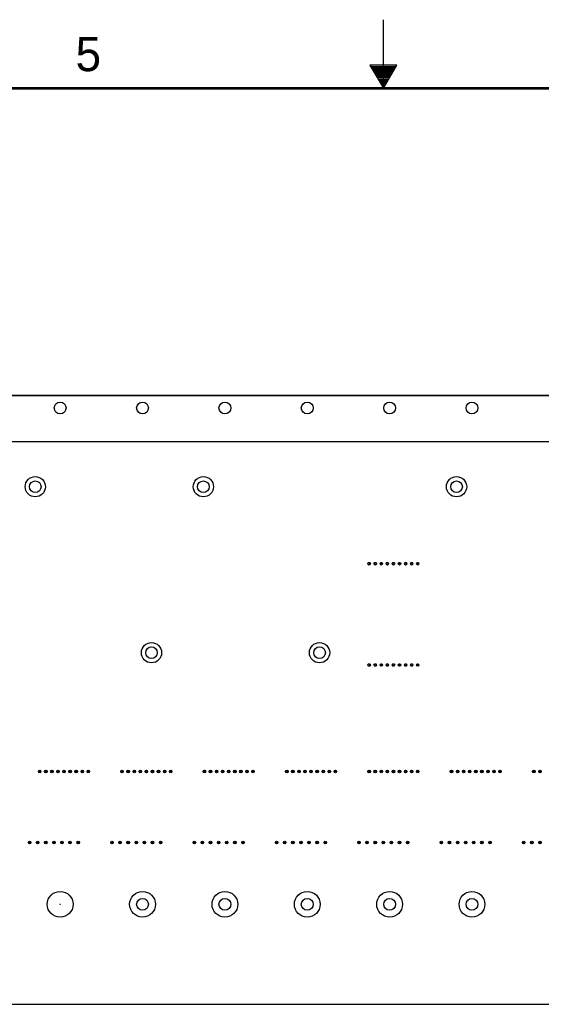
# Model space of a CAD drawing. Header units: inches. Extents: x 0 to 34, y 0 to 22.
# Tile 49 of 59: x 14.4 to 18.2, y 14.8 to 22. Entities that reach past the tile are written whole.
import ezdxf

# ---------------------------------------------------------------- set-up
doc = ezdxf.new("R2010")
doc.units = ezdxf.units.IN
doc.header["$LTSCALE"] = 1.87
doc.header["$MEASUREMENT"] = 0
doc.layers.get('0').update_dxf_attribs({"linetype": 'CONTINUOUS'})
doc.layers.add('COSMETIC', color=7, linetype='CONTINUOUS')
doc.layers.add('DATUMCURVES', color=7, linetype='CONTINUOUS')
doc.styles.add('TEXTSTYLE_2', font='txt')

msp = doc.modelspace()

# ---------------------------------------------------------------- linework, layer by layer
at = {"color": 2, "linetype": 'CONTINUOUS'}
for p, q in [((17.00002, 21.5), (17.00002, 22)), ((16.90203, 21.66972), (17.00002, 21.5)), ((17.09801, 21.66972), (16.90203, 21.66972)), ((16.90764, 21.66), (17.0924, 21.66)), ((16.91342, 21.65), (17.08662, 21.65)), ((16.91919, 21.64), (17.08085, 21.64)), ((16.92496, 21.63), (17.07508, 21.63)), ((16.93074, 21.62), (17.0693, 21.62)), ((16.93651, 21.61), (17.06353, 21.61)), ((16.94229, 21.6), (17.05776, 21.6)), ((17.00002, 21.5), (17.09801, 21.66972)), ((16.94806, 21.59), (17.05198, 21.59)), ((16.95383, 21.58), (17.04621, 21.58)), ((16.95961, 21.57), (17.04044, 21.57)), ((16.96538, 21.56), (17.03466, 21.56)), ((16.97115, 21.55), (17.02889, 21.55)), ((16.97693, 21.54), (17.02311, 21.54)), ((16.9827, 21.53), (17.01734, 21.53)), ((16.98847, 21.52), (17.01157, 21.52)), ((16.99425, 21.51), (17.00579, 21.51))]:
    msp.add_line(p, q, dxfattribs=at)
at = {"color": 7, "linetype": 'CONTINUOUS'}
for p, q in [((22.08588, 19.26132), (9.78323, 19.26132)), ((16.89051, 18.02896), (16.89051, 18.04077)), ((16.90232, 18.04077), (16.89051, 18.04077)), ((16.89051, 18.02896), (16.90232, 18.02896)), ((16.90232, 18.02896), (16.90232, 18.04077)), ((16.9348, 18.02896), (16.9348, 18.04077)), ((16.94661, 18.04077), (16.9348, 18.04077)), ((16.9348, 18.02896), (16.94661, 18.02896)), ((16.94661, 18.02896), (16.94661, 18.04077)), ((16.98205, 18.02896), (16.98205, 18.04323)), ((16.98795, 18.04077), (16.98205, 18.04077)), ((16.98795, 18.02896), (16.98205, 18.02896)), ((16.98795, 18.02896), (16.98795, 18.04336)), ((17.02338, 18.02896), (17.02338, 18.04077)), ((17.03519, 18.04077), (17.02338, 18.04077)), ((17.02338, 18.02896), (17.03519, 18.02896)), ((17.03519, 18.02896), (17.03519, 18.04077)), ((17.06768, 18.02896), (17.06768, 18.04077)), ((17.07949, 18.04077), (17.06768, 18.04077)), ((17.06768, 18.02896), (17.07949, 18.02896)), ((17.07949, 18.02896), (17.07949, 18.04077)), ((17.11492, 18.02896), (17.11492, 18.04332)), ((17.12082, 18.04077), (17.11492, 18.04077)), ((17.12082, 18.02896), (17.11492, 18.02896)), ((17.12082, 18.02896), (17.12082, 18.04326)), ((17.15626, 18.02896), (17.15626, 18.04077)), ((17.16807, 18.04077), (17.15626, 18.04077)), ((17.15626, 18.02896), (17.16807, 18.02896)), ((17.16807, 18.02896), (17.16807, 18.04077)), ((17.20055, 18.02896), (17.20055, 18.04077)), ((17.21236, 18.04077), (17.20055, 18.04077)), ((17.20055, 18.02896), (17.21236, 18.02896)), ((17.21236, 18.02896), (17.21236, 18.04077)), ((17.24779, 18.02896), (17.24779, 18.04342)), ((17.2537, 18.04077), (17.24779, 18.04077)), ((17.2537, 18.02896), (17.24779, 18.02896)), ((17.2537, 18.02896), (17.2537, 18.04317)), ((16.90232, 17.30258), (16.89051, 17.30258)), ((16.89051, 17.29077), (16.89051, 17.30258)), ((16.90232, 17.29077), (16.90232, 17.30258)), ((16.94661, 17.30258), (16.9348, 17.30258)), ((16.9348, 17.29077), (16.9348, 17.30258)), ((16.94661, 17.29077), (16.94661, 17.30258)), ((16.98205, 17.29077), (16.98205, 17.30505)), ((16.98795, 17.30258), (16.98205, 17.30258)), ((16.98795, 17.29077), (16.98795, 17.30517)), ((17.03519, 17.30258), (17.02338, 17.30258)), ((17.02338, 17.29077), (17.02338, 17.30258)), ((17.03519, 17.29077), (17.03519, 17.30258)), ((17.07949, 17.30258), (17.06768, 17.30258)), ((17.06768, 17.29077), (17.06768, 17.30258)), ((17.07949, 17.29077), (17.07949, 17.30258)), ((17.11492, 17.29077), (17.11492, 17.30514)), ((17.12082, 17.30258), (17.11492, 17.30258)), ((17.12082, 17.29077), (17.12082, 17.30508)), ((17.16807, 17.30258), (17.15626, 17.30258)), ((17.15626, 17.29077), (17.15626, 17.30258)), ((17.16807, 17.29077), (17.16807, 17.30258)), ((17.21236, 17.30258), (17.20055, 17.30258)), ((17.20055, 17.29077), (17.20055, 17.30258)), ((17.21236, 17.29077), (17.21236, 17.30258)), ((17.24779, 17.29077), (17.24779, 17.30523)), ((17.2537, 17.30258), (17.24779, 17.30258)), ((17.2537, 17.29077), (17.2537, 17.30499)), ((16.89051, 17.29077), (16.90232, 17.29077)), ((16.9348, 17.29077), (16.94661, 17.29077)), ((16.98795, 17.29077), (16.98205, 17.29077)), ((17.02338, 17.29077), (17.03519, 17.29077)), ((17.06768, 17.29077), (17.07949, 17.29077)), ((17.12082, 17.29077), (17.11492, 17.29077)), ((17.15626, 17.29077), (17.16807, 17.29077)), ((17.20055, 17.29077), (17.21236, 17.29077)), ((17.2537, 17.29077), (17.24779, 17.29077)), ((14.49051, 16.51508), (14.49051, 16.52689)), ((14.50232, 16.52689), (14.49051, 16.52689)), ((14.49051, 16.51508), (14.50232, 16.51508)), ((14.50232, 16.51508), (14.50232, 16.52689)), ((14.5348, 16.51508), (14.5348, 16.52689)), ((14.54661, 16.52689), (14.5348, 16.52689)), ((14.5348, 16.51508), (14.54661, 16.51508)), ((14.54661, 16.51508), (14.54661, 16.52689)), ((14.58205, 16.51508), (14.58205, 16.52936)), ((14.58795, 16.52689), (14.58205, 16.52689)), ((14.58795, 16.51508), (14.58205, 16.51508)), ((14.58795, 16.52948), (14.58795, 16.51508)), ((14.62338, 16.51508), (14.62338, 16.52689)), ((14.63519, 16.52689), (14.62338, 16.52689)), ((14.62338, 16.51508), (14.63519, 16.51508)), ((14.63519, 16.51508), (14.63519, 16.52689)), ((14.66768, 16.51508), (14.66768, 16.52689)), ((14.67949, 16.52689), (14.66768, 16.52689)), ((14.66768, 16.51508), (14.67949, 16.51508)), ((14.67949, 16.51508), (14.67949, 16.52689)), ((14.71492, 16.51508), (14.71492, 16.52945)), ((14.72082, 16.52689), (14.71492, 16.52689)), ((14.72082, 16.51508), (14.71492, 16.51508)), ((14.72082, 16.52939), (14.72082, 16.51508)), ((14.75626, 16.51508), (14.75626, 16.52689)), ((14.76807, 16.52689), (14.75626, 16.52689)), ((14.75626, 16.51508), (14.76807, 16.51508)), ((14.76807, 16.51508), (14.76807, 16.52689)), ((14.80055, 16.51508), (14.80055, 16.52689)), ((14.81236, 16.52689), (14.80055, 16.52689)), ((14.80055, 16.51508), (14.81236, 16.51508)), ((14.81236, 16.51508), (14.81236, 16.52689)), ((14.84779, 16.51508), (14.84779, 16.52954)), ((14.8537, 16.52689), (14.84779, 16.52689)), ((14.8537, 16.51508), (14.84779, 16.51508)), ((14.8537, 16.5293), (14.8537, 16.51508)), ((15.09051, 16.51508), (15.09051, 16.52689)), ((15.10232, 16.52689), (15.09051, 16.52689)), ((15.09051, 16.51508), (15.10232, 16.51508)), ((15.10232, 16.51508), (15.10232, 16.52689)), ((15.1348, 16.51508), (15.1348, 16.52689)), ((15.14661, 16.52689), (15.1348, 16.52689)), ((15.1348, 16.51508), (15.14661, 16.51508)), ((15.14661, 16.51508), (15.14661, 16.52689)), ((15.18205, 16.51508), (15.18205, 16.52936)), ((15.18795, 16.52689), (15.18205, 16.52689)), ((15.18795, 16.51508), (15.18205, 16.51508)), ((15.18795, 16.52948), (15.18795, 16.51508)), ((15.22338, 16.51508), (15.22338, 16.52689)), ((15.23519, 16.52689), (15.22338, 16.52689)), ((15.22338, 16.51508), (15.23519, 16.51508)), ((15.23519, 16.51508), (15.23519, 16.52689)), ((15.26768, 16.51508), (15.26768, 16.52689)), ((15.27949, 16.52689), (15.26768, 16.52689)), ((15.26768, 16.51508), (15.27949, 16.51508)), ((15.27949, 16.51508), (15.27949, 16.52689)), ((15.31492, 16.51508), (15.31492, 16.52945)), ((15.32082, 16.52689), (15.31492, 16.52689)), ((15.32082, 16.51508), (15.31492, 16.51508)), ((15.32082, 16.52939), (15.32082, 16.51508)), ((15.35626, 16.51508), (15.35626, 16.52689)), ((15.36807, 16.52689), (15.35626, 16.52689)), ((15.35626, 16.51508), (15.36807, 16.51508)), ((15.36807, 16.51508), (15.36807, 16.52689)), ((15.40055, 16.51508), (15.40055, 16.52689)), ((15.41236, 16.52689), (15.40055, 16.52689)), ((15.40055, 16.51508), (15.41236, 16.51508)), ((15.41236, 16.51508), (15.41236, 16.52689)), ((15.44779, 16.51508), (15.44779, 16.52954)), ((15.4537, 16.52689), (15.44779, 16.52689)), ((15.4537, 16.51508), (15.44779, 16.51508)), ((15.4537, 16.5293), (15.4537, 16.51508)), ((15.70232, 16.52689), (15.69051, 16.52689)), ((15.69051, 16.51508), (15.69051, 16.52689)), ((15.69051, 16.51508), (15.70232, 16.51508)), ((15.70232, 16.51508), (15.70232, 16.52689)), ((15.74661, 16.52689), (15.7348, 16.52689)), ((15.7348, 16.51508), (15.7348, 16.52689)), ((15.7348, 16.51508), (15.74661, 16.51508)), ((15.74661, 16.51508), (15.74661, 16.52689)), ((15.78205, 16.51508), (15.78205, 16.52936)), ((15.78795, 16.52689), (15.78205, 16.52689)), ((15.78795, 16.51508), (15.78205, 16.51508)), ((15.78795, 16.52948), (15.78795, 16.51508)), ((15.83519, 16.52689), (15.82338, 16.52689)), ((15.82338, 16.51508), (15.82338, 16.52689)), ((15.82338, 16.51508), (15.83519, 16.51508)), ((15.83519, 16.51508), (15.83519, 16.52689)), ((15.87949, 16.52689), (15.86768, 16.52689)), ((15.86768, 16.51508), (15.86768, 16.52689)), ((15.86768, 16.51508), (15.87949, 16.51508)), ((15.87949, 16.51508), (15.87949, 16.52689)), ((15.91492, 16.51508), (15.91492, 16.52945)), ((15.92082, 16.52689), (15.91492, 16.52689)), ((15.92082, 16.51508), (15.91492, 16.51508)), ((15.92082, 16.52939), (15.92082, 16.51508)), ((15.96807, 16.52689), (15.95626, 16.52689)), ((15.95626, 16.51508), (15.95626, 16.52689)), ((15.95626, 16.51508), (15.96807, 16.51508)), ((15.96807, 16.51508), (15.96807, 16.52689)), ((16.01236, 16.52689), (16.00055, 16.52689)), ((16.00055, 16.51508), (16.00055, 16.52689)), ((16.00055, 16.51508), (16.01236, 16.51508)), ((16.01236, 16.51508), (16.01236, 16.52689)), ((16.04779, 16.51508), (16.04779, 16.52954)), ((16.0537, 16.52689), (16.04779, 16.52689)), ((16.0537, 16.51508), (16.04779, 16.51508)), ((16.0537, 16.5293), (16.0537, 16.51508)), ((16.30232, 16.52689), (16.29051, 16.52689)), ((16.29051, 16.51508), (16.29051, 16.52689)), ((16.29051, 16.51508), (16.30232, 16.51508)), ((16.30232, 16.51508), (16.30232, 16.52689)), ((16.34661, 16.52689), (16.3348, 16.52689)), ((16.3348, 16.51508), (16.3348, 16.52689)), ((16.3348, 16.51508), (16.34661, 16.51508)), ((16.34661, 16.51508), (16.34661, 16.52689)), ((16.38205, 16.51508), (16.38205, 16.52936)), ((16.38795, 16.52689), (16.38205, 16.52689)), ((16.38795, 16.51508), (16.38205, 16.51508)), ((16.38795, 16.52948), (16.38795, 16.51508)), ((16.43519, 16.52689), (16.42338, 16.52689)), ((16.42338, 16.51508), (16.42338, 16.52689)), ((16.42338, 16.51508), (16.43519, 16.51508)), ((16.43519, 16.51508), (16.43519, 16.52689)), ((16.47949, 16.52689), (16.46768, 16.52689)), ((16.46768, 16.51508), (16.46768, 16.52689)), ((16.46768, 16.51508), (16.47949, 16.51508)), ((16.47949, 16.51508), (16.47949, 16.52689)), ((16.51492, 16.51508), (16.51492, 16.52945)), ((16.52082, 16.52689), (16.51492, 16.52689)), ((16.52082, 16.51508), (16.51492, 16.51508)), ((16.52082, 16.52939), (16.52082, 16.51508)), ((16.56807, 16.52689), (16.55626, 16.52689)), ((16.55626, 16.51508), (16.55626, 16.52689)), ((16.55626, 16.51508), (16.56807, 16.51508)), ((16.56807, 16.51508), (16.56807, 16.52689)), ((16.61236, 16.52689), (16.60055, 16.52689)), ((16.60055, 16.51508), (16.60055, 16.52689)), ((16.60055, 16.51508), (16.61236, 16.51508)), ((16.61236, 16.51508), (16.61236, 16.52689)), ((16.64779, 16.51508), (16.64779, 16.52954)), ((16.6537, 16.52689), (16.64779, 16.52689)), ((16.6537, 16.51508), (16.64779, 16.51508)), ((16.6537, 16.5293), (16.6537, 16.51508)), ((16.90232, 16.52689), (16.89051, 16.52689)), ((16.89051, 16.51508), (16.89051, 16.52689)), ((16.89051, 16.51508), (16.90232, 16.51508)), ((16.90232, 16.51508), (16.90232, 16.52689)), ((16.94661, 16.52689), (16.9348, 16.52689)), ((16.9348, 16.51508), (16.9348, 16.52689)), ((16.9348, 16.51508), (16.94661, 16.51508)), ((16.94661, 16.51508), (16.94661, 16.52689)), ((16.98205, 16.51508), (16.98205, 16.52936)), ((16.98795, 16.52689), (16.98205, 16.52689)), ((16.98795, 16.51508), (16.98205, 16.51508)), ((16.98795, 16.52948), (16.98795, 16.51508)), ((17.03519, 16.52689), (17.02338, 16.52689)), ((17.02338, 16.51508), (17.02338, 16.52689)), ((17.02338, 16.51508), (17.03519, 16.51508)), ((17.03519, 16.51508), (17.03519, 16.52689)), ((17.07949, 16.52689), (17.06768, 16.52689)), ((17.06768, 16.51508), (17.06768, 16.52689)), ((17.06768, 16.51508), (17.07949, 16.51508)), ((17.07949, 16.51508), (17.07949, 16.52689)), ((17.11492, 16.51508), (17.11492, 16.52945)), ((17.12082, 16.52689), (17.11492, 16.52689)), ((17.12082, 16.51508), (17.11492, 16.51508)), ((17.12082, 16.52939), (17.12082, 16.51508)), ((17.16807, 16.52689), (17.15626, 16.52689)), ((17.15626, 16.51508), (17.15626, 16.52689)), ((17.15626, 16.51508), (17.16807, 16.51508)), ((17.16807, 16.51508), (17.16807, 16.52689)), ((17.21236, 16.52689), (17.20055, 16.52689)), ((17.20055, 16.51508), (17.20055, 16.52689)), ((17.20055, 16.51508), (17.21236, 16.51508)), ((17.21236, 16.51508), (17.21236, 16.52689)), ((17.24779, 16.51508), (17.24779, 16.52954)), ((17.2537, 16.52689), (17.24779, 16.52689)), ((17.2537, 16.51508), (17.24779, 16.51508)), ((17.2537, 16.5293), (17.2537, 16.51508)), ((17.50232, 16.52689), (17.49051, 16.52689)), ((17.49051, 16.51508), (17.49051, 16.52689)), ((17.49051, 16.51508), (17.50232, 16.51508)), ((17.50232, 16.51508), (17.50232, 16.52689)), ((17.54661, 16.52689), (17.5348, 16.52689)), ((17.5348, 16.51508), (17.5348, 16.52689)), ((17.5348, 16.51508), (17.54661, 16.51508)), ((17.54661, 16.51508), (17.54661, 16.52689)), ((17.58205, 16.51508), (17.58205, 16.52936)), ((17.58795, 16.52689), (17.58205, 16.52689)), ((17.58795, 16.51508), (17.58205, 16.51508)), ((17.58795, 16.52948), (17.58795, 16.51508)), ((17.63519, 16.52689), (17.62338, 16.52689)), ((17.62338, 16.51508), (17.62338, 16.52689)), ((17.62338, 16.51508), (17.63519, 16.51508)), ((17.63519, 16.51508), (17.63519, 16.52689)), ((17.67949, 16.52689), (17.66768, 16.52689)), ((17.66768, 16.51508), (17.66768, 16.52689)), ((17.66768, 16.51508), (17.67949, 16.51508)), ((17.67949, 16.51508), (17.67949, 16.52689)), ((17.71492, 16.51508), (17.71492, 16.52945)), ((17.72082, 16.52689), (17.71492, 16.52689)), ((17.72082, 16.51508), (17.71492, 16.51508)), ((17.72082, 16.52939), (17.72082, 16.51508)), ((17.76807, 16.52689), (17.75626, 16.52689)), ((17.75626, 16.51508), (17.75626, 16.52689)), ((17.75626, 16.51508), (17.76807, 16.51508)), ((17.76807, 16.51508), (17.76807, 16.52689)), ((17.81236, 16.52689), (17.80055, 16.52689)), ((17.80055, 16.51508), (17.80055, 16.52689)), ((17.80055, 16.51508), (17.81236, 16.51508)), ((17.81236, 16.51508), (17.81236, 16.52689)), ((17.84779, 16.51508), (17.84779, 16.52954)), ((17.8537, 16.52689), (17.84779, 16.52689)), ((17.8537, 16.51508), (17.84779, 16.51508)), ((17.8537, 16.5293), (17.8537, 16.51508)), ((18.10232, 16.52689), (18.09051, 16.52689)), ((18.09051, 16.51508), (18.09051, 16.52689)), ((18.09051, 16.51508), (18.10232, 16.51508)), ((18.10232, 16.51508), (18.10232, 16.52689)), ((18.14661, 16.52689), (18.1348, 16.52689)), ((18.1348, 16.51508), (18.1348, 16.52689)), ((18.1348, 16.51508), (18.14661, 16.51508)), ((18.14661, 16.51508), (18.14661, 16.52689)), ((14.41669, 15.99746), (14.41669, 16.00927)), ((14.41669, 16.00927), (14.4285, 16.00927)), ((14.4285, 16.00647), (14.41669, 16.00647)), ((14.4285, 16.00927), (14.4285, 15.99746)), ((14.47575, 15.99746), (14.47575, 16.00927)), ((14.47575, 16.00927), (14.48756, 16.00927)), ((14.48756, 16.00647), (14.47575, 16.00647)), ((14.48756, 16.00927), (14.48756, 15.99746)), ((14.5348, 15.99746), (14.5348, 16.00927)), ((14.5348, 16.00927), (14.54661, 16.00927)), ((14.54661, 16.00647), (14.5348, 16.00647)), ((14.54661, 16.00927), (14.54661, 15.99746)), ((14.59386, 15.99746), (14.59386, 16.00927)), ((14.59386, 16.00927), (14.60567, 16.00927)), ((14.60567, 16.00647), (14.59386, 16.00647)), ((14.60567, 16.00927), (14.60567, 15.99746)), ((14.65291, 15.99746), (14.65291, 16.00927)), ((14.65291, 16.00927), (14.66472, 16.00927)), ((14.66472, 16.00647), (14.65291, 16.00647)), ((14.66472, 16.00927), (14.66472, 15.99746)), ((14.71197, 15.99746), (14.71197, 16.00927)), ((14.71197, 16.00927), (14.72378, 16.00927)), ((14.72378, 16.00647), (14.71197, 16.00647)), ((14.72378, 16.00927), (14.72378, 15.99746)), ((14.77102, 15.99746), (14.77102, 16.00927)), ((14.77102, 16.00927), (14.78283, 16.00927)), ((14.78283, 16.00647), (14.77102, 16.00647)), ((14.78283, 16.00927), (14.78283, 15.99746)), ((15.01669, 15.99746), (15.01669, 16.00927)), ((15.01669, 16.00927), (15.0285, 16.00927)), ((15.0285, 16.00647), (15.01669, 16.00647)), ((15.0285, 16.00927), (15.0285, 15.99746)), ((15.07575, 15.99746), (15.07575, 16.00927)), ((15.07575, 16.00927), (15.08756, 16.00927)), ((15.08756, 16.00647), (15.07575, 16.00647)), ((15.08756, 16.00927), (15.08756, 15.99746)), ((15.1348, 16.00927), (15.14661, 16.00927)), ((15.1348, 15.99746), (15.1348, 16.00927)), ((15.14661, 16.00647), (15.1348, 16.00647)), ((15.14661, 16.00927), (15.14661, 15.99746)), ((15.19386, 16.00927), (15.20567, 16.00927)), ((15.19386, 15.99746), (15.19386, 16.00927)), ((15.20567, 16.00647), (15.19386, 16.00647)), ((15.20567, 16.00927), (15.20567, 15.99746)), ((15.25291, 16.00927), (15.26472, 16.00927)), ((15.25291, 15.99746), (15.25291, 16.00927)), ((15.26472, 16.00647), (15.25291, 16.00647)), ((15.26472, 16.00927), (15.26472, 15.99746)), ((15.31197, 16.00927), (15.32378, 16.00927)), ((15.31197, 15.99746), (15.31197, 16.00927)), ((15.32378, 16.00647), (15.31197, 16.00647)), ((15.32378, 16.00927), (15.32378, 15.99746)), ((15.37102, 16.00927), (15.38283, 16.00927)), ((15.37102, 15.99746), (15.37102, 16.00927)), ((15.38283, 16.00647), (15.37102, 16.00647)), ((15.38283, 16.00927), (15.38283, 15.99746)), ((15.61669, 16.00927), (15.6285, 16.00927)), ((15.61669, 15.99746), (15.61669, 16.00927)), ((15.6285, 16.00647), (15.61669, 16.00647)), ((15.6285, 16.00927), (15.6285, 15.99746)), ((15.67575, 16.00927), (15.68756, 16.00927)), ((15.67575, 15.99746), (15.67575, 16.00927)), ((15.68756, 16.00647), (15.67575, 16.00647)), ((15.68756, 16.00927), (15.68756, 15.99746)), ((15.7348, 16.00927), (15.74661, 16.00927)), ((15.7348, 15.99746), (15.7348, 16.00927)), ((15.74661, 16.00647), (15.7348, 16.00647)), ((15.74661, 16.00927), (15.74661, 15.99746)), ((15.79386, 16.00927), (15.80567, 16.00927)), ((15.79386, 15.99746), (15.79386, 16.00927)), ((15.80567, 16.00647), (15.79386, 16.00647)), ((15.80567, 16.00927), (15.80567, 15.99746)), ((15.85291, 16.00927), (15.86472, 16.00927)), ((15.85291, 15.99746), (15.85291, 16.00927)), ((15.86472, 16.00647), (15.85291, 16.00647)), ((15.86472, 16.00927), (15.86472, 15.99746)), ((15.91197, 16.00927), (15.92378, 16.00927)), ((15.91197, 15.99746), (15.91197, 16.00927)), ((15.92378, 16.00647), (15.91197, 16.00647)), ((15.92378, 16.00927), (15.92378, 15.99746)), ((15.97102, 16.00927), (15.98283, 16.00927)), ((15.97102, 15.99746), (15.97102, 16.00927)), ((15.98283, 16.00647), (15.97102, 16.00647)), ((15.98283, 16.00927), (15.98283, 15.99746)), ((16.21669, 16.00927), (16.2285, 16.00927)), ((16.21669, 15.99746), (16.21669, 16.00927)), ((16.2285, 16.00647), (16.21669, 16.00647)), ((16.2285, 16.00927), (16.2285, 15.99746)), ((16.27575, 16.00927), (16.28756, 16.00927)), ((16.27575, 15.99746), (16.27575, 16.00927)), ((16.28756, 16.00647), (16.27575, 16.00647)), ((16.28756, 16.00927), (16.28756, 15.99746)), ((16.3348, 16.00927), (16.34661, 16.00927)), ((16.3348, 15.99746), (16.3348, 16.00927)), ((16.34661, 16.00647), (16.3348, 16.00647)), ((16.34661, 16.00927), (16.34661, 15.99746)), ((16.39386, 16.00927), (16.40567, 16.00927)), ((16.39386, 15.99746), (16.39386, 16.00927)), ((16.40567, 16.00647), (16.39386, 16.00647)), ((16.40567, 16.00927), (16.40567, 15.99746)), ((16.45291, 16.00927), (16.46472, 16.00927)), ((16.45291, 15.99746), (16.45291, 16.00927)), ((16.46472, 16.00647), (16.45291, 16.00647)), ((16.46472, 16.00927), (16.46472, 15.99746)), ((16.51197, 16.00927), (16.52378, 16.00927)), ((16.51197, 15.99746), (16.51197, 16.00927)), ((16.52378, 16.00647), (16.51197, 16.00647)), ((16.52378, 16.00927), (16.52378, 15.99746)), ((16.57102, 16.00927), (16.58283, 16.00927)), ((16.57102, 15.99746), (16.57102, 16.00927)), ((16.58283, 16.00647), (16.57102, 16.00647)), ((16.58283, 16.00927), (16.58283, 15.99746)), ((16.81669, 16.00927), (16.8285, 16.00927)), ((16.81669, 15.99746), (16.81669, 16.00927)), ((16.8285, 16.00647), (16.81669, 16.00647)), ((16.8285, 16.00927), (16.8285, 15.99746)), ((16.87575, 16.00927), (16.88756, 16.00927)), ((16.87575, 15.99746), (16.87575, 16.00927)), ((16.88756, 16.00647), (16.87575, 16.00647)), ((16.88756, 16.00927), (16.88756, 15.99746)), ((16.9348, 16.00927), (16.94661, 16.00927)), ((16.9348, 15.99746), (16.9348, 16.00927)), ((16.94661, 16.00647), (16.9348, 16.00647)), ((16.94661, 16.00927), (16.94661, 15.99746)), ((16.99386, 16.00927), (17.00567, 16.00927)), ((16.99386, 15.99746), (16.99386, 16.00927)), ((17.00567, 16.00647), (16.99386, 16.00647)), ((17.00567, 16.00927), (17.00567, 15.99746)), ((17.05291, 16.00927), (17.06472, 16.00927)), ((17.05291, 15.99746), (17.05291, 16.00927)), ((17.06472, 16.00647), (17.05291, 16.00647)), ((17.06472, 16.00927), (17.06472, 15.99746)), ((17.11197, 16.00927), (17.12378, 16.00927)), ((17.11197, 15.99746), (17.11197, 16.00927)), ((17.12378, 16.00647), (17.11197, 16.00647)), ((17.12378, 16.00927), (17.12378, 15.99746)), ((17.17102, 16.00927), (17.18283, 16.00927)), ((17.17102, 15.99746), (17.17102, 16.00927)), ((17.18283, 16.00647), (17.17102, 16.00647)), ((17.18283, 16.00927), (17.18283, 15.99746)), ((17.41669, 16.00927), (17.4285, 16.00927)), ((17.41669, 15.99746), (17.41669, 16.00927)), ((17.4285, 16.00647), (17.41669, 16.00647)), ((17.4285, 16.00927), (17.4285, 15.99746)), ((17.47575, 16.00927), (17.48756, 16.00927)), ((17.47575, 15.99746), (17.47575, 16.00927)), ((17.48756, 16.00647), (17.47575, 16.00647)), ((17.48756, 16.00927), (17.48756, 15.99746)), ((17.5348, 16.00927), (17.54661, 16.00927)), ((17.5348, 15.99746), (17.5348, 16.00927)), ((17.54661, 16.00647), (17.5348, 16.00647)), ((17.54661, 16.00927), (17.54661, 15.99746)), ((17.59386, 16.00927), (17.60567, 16.00927)), ((17.59386, 15.99746), (17.59386, 16.00927)), ((17.60567, 16.00647), (17.59386, 16.00647)), ((17.60567, 16.00927), (17.60567, 15.99746)), ((17.65291, 16.00927), (17.66472, 16.00927)), ((17.65291, 15.99746), (17.65291, 16.00927)), ((17.66472, 16.00647), (17.65291, 16.00647)), ((17.66472, 16.00927), (17.66472, 15.99746)), ((17.71197, 16.00927), (17.72378, 16.00927)), ((17.71197, 15.99746), (17.71197, 16.00927)), ((17.72378, 16.00647), (17.71197, 16.00647)), ((17.72378, 16.00927), (17.72378, 15.99746)), ((17.77102, 16.00927), (17.78283, 16.00927)), ((17.77102, 15.99746), (17.77102, 16.00927)), ((17.78283, 16.00647), (17.77102, 16.00647)), ((17.78283, 16.00927), (17.78283, 15.99746)), ((18.01669, 16.00927), (18.0285, 16.00927)), ((18.01669, 15.99746), (18.01669, 16.00927)), ((18.0285, 16.00647), (18.01669, 16.00647)), ((18.0285, 16.00927), (18.0285, 15.99746)), ((18.07575, 16.00927), (18.08756, 16.00927)), ((18.07575, 15.99746), (18.07575, 16.00927)), ((18.08756, 16.00647), (18.07575, 16.00647)), ((18.08756, 16.00927), (18.08756, 15.99746)), ((18.1348, 16.00927), (18.14661, 16.00927)), ((18.1348, 15.99746), (18.1348, 16.00927)), ((18.14661, 16.00647), (18.1348, 16.00647)), ((18.14661, 16.00927), (18.14661, 15.99746)), ((14.41669, 16.00027), (14.4285, 16.00027)), ((14.4285, 15.99746), (14.41669, 15.99746)), ((14.47575, 16.00027), (14.48756, 16.00026)), ((14.48756, 15.99746), (14.47575, 15.99746)), ((14.5348, 16.00026), (14.54661, 16.00026)), ((14.54661, 15.99746), (14.5348, 15.99746)), ((14.59386, 16.00026), (14.60567, 16.00026)), ((14.60567, 15.99746), (14.59386, 15.99746)), ((14.65291, 16.00026), (14.66472, 16.00026)), ((14.66472, 15.99746), (14.65291, 15.99746)), ((14.71197, 16.00026), (14.72378, 16.00026)), ((14.72378, 15.99746), (14.71197, 15.99746)), ((14.77102, 16.00026), (14.78283, 16.00026)), ((14.78283, 15.99746), (14.77102, 15.99746)), ((15.01669, 16.00027), (15.0285, 16.00027)), ((15.0285, 15.99746), (15.01669, 15.99746)), ((15.07575, 16.00027), (15.08756, 16.00026)), ((15.08756, 15.99746), (15.07575, 15.99746)), ((15.1348, 16.00026), (15.14661, 16.00026)), ((15.14661, 15.99746), (15.1348, 15.99746)), ((15.19386, 16.00026), (15.20567, 16.00026)), ((15.20567, 15.99746), (15.19386, 15.99746)), ((15.25291, 16.00026), (15.26472, 16.00026)), ((15.26472, 15.99746), (15.25291, 15.99746)), ((15.31197, 16.00026), (15.32378, 16.00026)), ((15.32378, 15.99746), (15.31197, 15.99746)), ((15.37102, 16.00026), (15.38283, 16.00026)), ((15.38283, 15.99746), (15.37102, 15.99746)), ((15.61669, 16.00027), (15.6285, 16.00027)), ((15.6285, 15.99746), (15.61669, 15.99746)), ((15.67575, 16.00027), (15.68756, 16.00026)), ((15.68756, 15.99746), (15.67575, 15.99746)), ((15.7348, 16.00026), (15.74661, 16.00026)), ((15.74661, 15.99746), (15.7348, 15.99746)), ((15.79386, 16.00026), (15.80567, 16.00026)), ((15.80567, 15.99746), (15.79386, 15.99746)), ((15.85291, 16.00026), (15.86472, 16.00026)), ((15.86472, 15.99746), (15.85291, 15.99746)), ((15.91197, 16.00026), (15.92378, 16.00026)), ((15.92378, 15.99746), (15.91197, 15.99746)), ((15.97102, 16.00026), (15.98283, 16.00026)), ((15.98283, 15.99746), (15.97102, 15.99746)), ((16.21669, 16.00027), (16.2285, 16.00027)), ((16.2285, 15.99746), (16.21669, 15.99746)), ((16.27575, 16.00027), (16.28756, 16.00026)), ((16.28756, 15.99746), (16.27575, 15.99746)), ((16.3348, 16.00026), (16.34661, 16.00026)), ((16.34661, 15.99746), (16.3348, 15.99746)), ((16.39386, 16.00026), (16.40567, 16.00026)), ((16.40567, 15.99746), (16.39386, 15.99746)), ((16.45291, 16.00026), (16.46472, 16.00026)), ((16.46472, 15.99746), (16.45291, 15.99746)), ((16.51197, 16.00026), (16.52378, 16.00026)), ((16.52378, 15.99746), (16.51197, 15.99746)), ((16.57102, 16.00026), (16.58283, 16.00026)), ((16.58283, 15.99746), (16.57102, 15.99746)), ((16.81669, 16.00027), (16.8285, 16.00027)), ((16.8285, 15.99746), (16.81669, 15.99746)), ((16.87575, 16.00027), (16.88756, 16.00026)), ((16.88756, 15.99746), (16.87575, 15.99746)), ((16.9348, 16.00026), (16.94661, 16.00026)), ((16.94661, 15.99746), (16.9348, 15.99746)), ((16.99386, 16.00026), (17.00567, 16.00026)), ((17.00567, 15.99746), (16.99386, 15.99746)), ((17.05291, 16.00026), (17.06472, 16.00026)), ((17.06472, 15.99746), (17.05291, 15.99746)), ((17.11197, 16.00026), (17.12378, 16.00026)), ((17.12378, 15.99746), (17.11197, 15.99746)), ((17.17102, 16.00026), (17.18283, 16.00026)), ((17.18283, 15.99746), (17.17102, 15.99746)), ((17.41669, 16.00027), (17.4285, 16.00027)), ((17.4285, 15.99746), (17.41669, 15.99746)), ((17.47575, 16.00027), (17.48756, 16.00026)), ((17.48756, 15.99746), (17.47575, 15.99746)), ((17.5348, 16.00026), (17.54661, 16.00026)), ((17.54661, 15.99746), (17.5348, 15.99746)), ((17.59386, 16.00026), (17.60567, 16.00026)), ((17.60567, 15.99746), (17.59386, 15.99746)), ((17.65291, 16.00026), (17.66472, 16.00026)), ((17.66472, 15.99746), (17.65291, 15.99746)), ((17.71197, 16.00026), (17.72378, 16.00026)), ((17.72378, 15.99746), (17.71197, 15.99746)), ((17.77102, 16.00026), (17.78283, 16.00026)), ((17.78283, 15.99746), (17.77102, 15.99746)), ((18.01669, 16.00027), (18.0285, 16.00027)), ((18.0285, 15.99746), (18.01669, 15.99746)), ((18.07575, 16.00027), (18.08756, 16.00026)), ((18.08756, 15.99746), (18.07575, 15.99746)), ((18.1348, 16.00026), (18.14661, 16.00026)), ((18.14661, 15.99746), (18.1348, 15.99746)), ((9.78323, 14.82432), (22.08588, 14.82432))]:
    msp.add_line(p, q, dxfattribs=at)
at = {"color": 7, "linetype": 'CONTINUOUS', "const_width": 0.02}
msp.add_lwpolyline([(33.50002, 21.5), (0.50002, 21.5)], dxfattribs=at)
at = {"color": 7, "linetype": 'CONTINUOUS'}
for centre, radius in [((14.64553, 19.1702), 0.04312), ((15.24553, 19.1702), 0.04312), ((15.84553, 19.1702), 0.04312), ((16.44553, 19.1702), 0.04312), ((17.04553, 19.1702), 0.04312), ((17.64553, 19.1702), 0.04312), ((14.46416, 18.59646), 0.04237), ((15.68865, 18.59646), 0.04237), ((17.53334, 18.59646), 0.04237), ((16.89658, 18.03486), 0.009), ((16.94083, 18.03486), 0.009), ((16.98508, 18.03486), 0.009), ((17.02933, 18.03486), 0.009), ((17.07358, 18.03486), 0.009), ((17.11783, 18.03486), 0.009), ((17.16208, 18.03486), 0.009), ((17.20633, 18.03486), 0.009), ((17.25058, 18.03486), 0.009), ((15.3108, 17.38697), 0.04237), ((16.53529, 17.38697), 0.04237), ((16.89658, 17.29667), 0.009), ((16.94083, 17.29667), 0.009), ((16.98508, 17.29667), 0.009), ((17.02933, 17.29667), 0.009), ((17.07358, 17.29667), 0.009), ((17.11783, 17.29667), 0.009), ((17.16208, 17.29667), 0.009), ((17.20633, 17.29667), 0.009), ((17.25058, 17.29667), 0.009), ((14.49658, 16.52098), 0.009), ((14.54083, 16.52098), 0.009), ((14.58508, 16.52098), 0.009), ((14.62933, 16.52098), 0.009), ((14.67358, 16.52098), 0.009), ((14.71783, 16.52098), 0.009), ((14.76208, 16.52098), 0.009), ((14.80633, 16.52098), 0.009), ((14.85058, 16.52098), 0.009), ((15.09658, 16.52098), 0.009), ((15.14083, 16.52098), 0.009), ((15.18508, 16.52098), 0.009), ((15.22933, 16.52098), 0.009), ((15.27358, 16.52098), 0.009), ((15.31783, 16.52098), 0.009), ((15.36208, 16.52098), 0.009), ((15.40633, 16.52098), 0.009), ((15.45058, 16.52098), 0.009), ((15.69658, 16.52098), 0.009), ((15.74083, 16.52098), 0.009), ((15.78508, 16.52098), 0.009), ((15.82933, 16.52098), 0.009), ((15.87358, 16.52098), 0.009), ((15.91783, 16.52098), 0.009), ((15.96208, 16.52098), 0.009), ((16.00633, 16.52098), 0.009), ((16.05058, 16.52098), 0.009), ((16.29658, 16.52098), 0.009), ((16.34083, 16.52098), 0.009), ((16.38508, 16.52098), 0.009), ((16.42933, 16.52098), 0.009), ((16.47358, 16.52098), 0.009), ((16.51783, 16.52098), 0.009), ((16.56208, 16.52098), 0.009), ((16.60633, 16.52098), 0.009), ((16.65058, 16.52098), 0.009), ((16.89658, 16.52098), 0.009), ((16.94083, 16.52098), 0.009), ((16.98508, 16.52098), 0.009), ((17.02933, 16.52098), 0.009), ((17.07358, 16.52098), 0.009), ((17.11783, 16.52098), 0.009), ((17.16208, 16.52098), 0.009), ((17.20633, 16.52098), 0.009), ((17.25058, 16.52098), 0.009), ((17.49658, 16.52098), 0.009), ((17.54083, 16.52098), 0.009), ((17.58508, 16.52098), 0.009), ((17.62933, 16.52098), 0.009), ((17.67358, 16.52098), 0.009), ((17.71783, 16.52098), 0.009), ((17.76208, 16.52098), 0.009), ((17.80633, 16.52098), 0.009), ((17.85058, 16.52098), 0.009), ((18.09658, 16.52098), 0.009), ((18.14083, 16.52098), 0.009), ((14.4226, 16.00337), 0.00886), ((14.48165, 16.00337), 0.00886), ((14.54071, 16.00337), 0.00886), ((14.59976, 16.00337), 0.00886), ((14.65882, 16.00337), 0.00886), ((14.71787, 16.00337), 0.00886), ((14.77693, 16.00337), 0.00886), ((15.0226, 16.00337), 0.00886), ((15.08165, 16.00337), 0.00886), ((15.14071, 16.00337), 0.00886), ((15.19976, 16.00337), 0.00886), ((15.25882, 16.00337), 0.00886), ((15.31787, 16.00337), 0.00886), ((15.37693, 16.00337), 0.00886), ((15.6226, 16.00337), 0.00886), ((15.68165, 16.00337), 0.00886), ((15.74071, 16.00337), 0.00886), ((15.79976, 16.00337), 0.00886), ((15.85882, 16.00337), 0.00886), ((15.91787, 16.00337), 0.00886), ((15.97693, 16.00337), 0.00886), ((16.2226, 16.00337), 0.00886), ((16.28165, 16.00337), 0.00886), ((16.34071, 16.00337), 0.00886), ((16.39976, 16.00337), 0.00886), ((16.45882, 16.00337), 0.00886), ((16.51787, 16.00337), 0.00886), ((16.57693, 16.00337), 0.00886), ((16.8226, 16.00337), 0.00886), ((16.88165, 16.00337), 0.00886), ((16.94071, 16.00337), 0.00886), ((16.99976, 16.00337), 0.00886), ((17.05882, 16.00337), 0.00886), ((17.11787, 16.00337), 0.00886), ((17.17693, 16.00337), 0.00886), ((17.4226, 16.00337), 0.00886), ((17.48165, 16.00337), 0.00886), ((17.54071, 16.00337), 0.00886), ((17.59976, 16.00337), 0.00886), ((17.65882, 16.00337), 0.00886), ((17.71787, 16.00337), 0.00886), ((17.77693, 16.00337), 0.00886), ((18.0226, 16.00337), 0.00886), ((18.08165, 16.00337), 0.00886), ((18.14071, 16.00337), 0.00886), ((15.24553, 15.55295), 0.04312), ((15.84553, 15.55295), 0.04312), ((16.44553, 15.55295), 0.04312), ((17.04553, 15.55295), 0.04312), ((17.64553, 15.55295), 0.04312), ((14.64553, 15.55295), 0.00145)]:
    msp.add_circle(centre, radius, dxfattribs=at)
at = {"layer": 'COSMETIC', "color": 4, "linetype": 'CONTINUOUS'}
for p, q in [((9.78323, 19.26132), (22.08588, 19.26132)), ((22.14494, 18.92382), (10.89051, 18.92382))]:
    msp.add_line(p, q, dxfattribs=at)
for centre, radius in [((14.46416, 18.59646), 0.07382), ((15.68865, 18.59646), 0.07382), ((17.53334, 18.59646), 0.07382), ((15.3108, 17.38697), 0.07382), ((16.53529, 17.38697), 0.07382), ((14.64553, 15.55295), 0.09375), ((15.24553, 15.55295), 0.09375), ((15.84553, 15.55295), 0.09375), ((16.44553, 15.55295), 0.09375), ((17.04553, 15.55295), 0.09375), ((17.64553, 15.55295), 0.09375)]:
    msp.add_circle(centre, radius, dxfattribs=at)
at = {"layer": 'DATUMCURVES', "color": 4, "linetype": 'CONTINUOUS'}
for centre in [(14.64553, 15.55295), (16.44553, 15.55295)]:
    msp.add_circle(centre, 0.09375, dxfattribs=at)

# ---------------------------------------------------------------- texts
at = {"color": 2, "linetype": 'CONTINUOUS', "insert": (14.75766, 21.87474), "char_height": 0.25, "width": 0.25, "attachment_point": 1, "line_spacing_factor": 0.9, "style": 'TEXTSTYLE_2'}
msp.add_mtext('5', dxfattribs=at)

doc.saveas('drawing.dxf')
